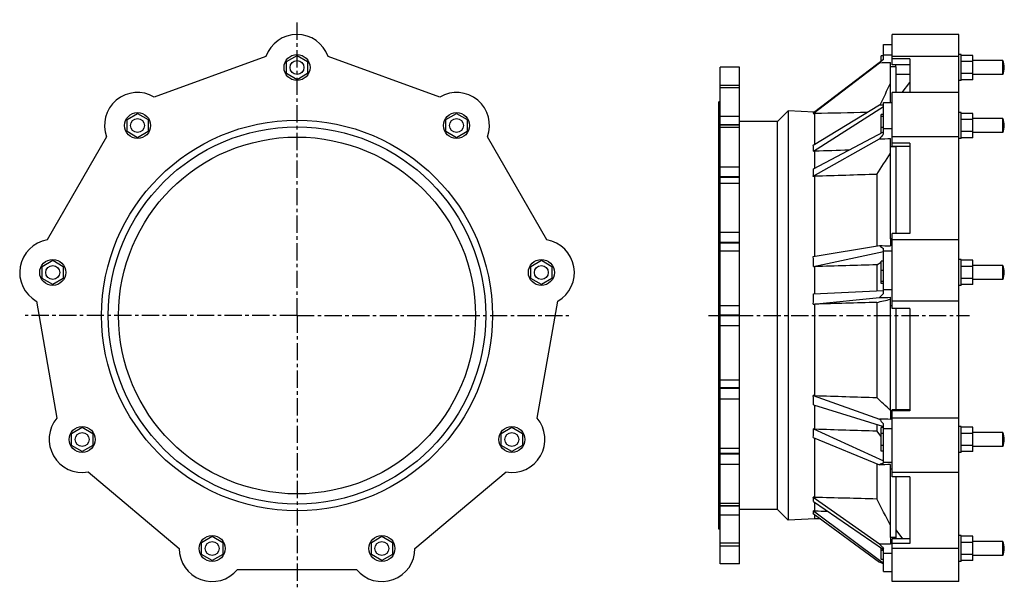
# Model space of a CAD drawing. Header units: millimetres. Extents: x -155 to 1246, y 26 to 834.
import ezdxf

# ---------------------------------------------------------------- set-up
doc = ezdxf.new("R2010")
doc.units = ezdxf.units.MM
doc.header["$LTSCALE"] = 65.395
doc.linetypes.add('CENTER', pattern=[0.6, 0.375, -0.075, 0.075, -0.075])
doc.layers.get('0').update_dxf_attribs({"linetype": 'CONTINUOUS'})
for name, color, linetype in [('02___PRT_ALL_AXES', 7, 'CONTINUOUS'), ('AXES', 7, 'CONTINUOUS'), ('SURFS', 7, 'CONTINUOUS')]:
    doc.layers.add(name, color=color, linetype=linetype)

msp = doc.modelspace()

# ---------------------------------------------------------------- linework, layer by layer
at = {"color": 7, "linetype": 'Continuous'}
for p, q in [((1086.7, 769.7), (1086.7, 812.9)), ((1181.7, 812.9), (1086.7, 812.9)), ((1181.7, 781.8), (1181.7, 812.9)), ((224.8, 774.5), (239.8, 783.2)), ((224.8, 757.2), (224.8, 774.5)), ((239.8, 783.2), (254.8, 774.5)), ((254.8, 774.5), (254.8, 757.2)), ((443.1, 723.9), (284.1, 781.8)), ((1071.2, 775.5), (1071.2, 782.7)), ((1074.2, 782.7), (1071.2, 782.7)), ((1181.7, 781.8), (1086.7, 781.8)), ((1111.7, 778.2), (1086.7, 778.2)), ((1201.3, 748.6), (1201.3, 783.2)), ((239.8, 748.6), (224.8, 757.2)), ((254.8, 757.2), (239.8, 748.6)), ((1084.2, 716.3), (1084.2, 766.8)), ((1111.7, 769.7), (1086.7, 769.7)), ((1091.7, 766.8), (1091.7, 730.3)), ((1100.9, 730.3), (1111.7, 744.7)), ((-2.1, 692), (12.9, 700.6)), ((12.9, 700.6), (27.9, 692)), ((451.7, 692), (466.7, 700.6)), ((466.7, 700.6), (481.7, 692)), ((938.8, 704.1), (938.8, 121.7)), ((1201.3, 666), (1201.3, 700.6)), ((-2.1, 674.6), (-2.1, 692)), ((27.9, 692), (27.9, 674.6)), ((451.7, 674.6), (451.7, 692)), ((481.7, 692), (481.7, 674.6)), ((923.6, 136.9), (923.6, 688.9)), ((976.7, 656.7), (976.7, 700.3)), ((1071.2, 672.7), (1071.2, 699.1)), ((1074.2, 699.1), (1071.2, 699.1)), ((1074.2, 696.2), (1071.2, 696.2)), ((12.9, 666), (-2.1, 674.6)), ((27.9, 674.6), (12.9, 666)), ((466.7, 666), (451.7, 674.6)), ((481.7, 674.6), (466.7, 666)), ((1074.2, 680.4), (1071.2, 680.4)), ((1084.2, 522), (1084.2, 652.9)), ((1091.7, 652.9), (1091.7, 529.6)), ((976.7, 497.1), (976.7, 611)), ((1064.8, 613.8), (1064.8, 511.7)), ((-122.8, 482.8), (-107.8, 491.5)), ((-107.8, 491.5), (-92.8, 482.8)), ((572.5, 482.8), (587.5, 491.5)), ((587.5, 491.5), (602.5, 482.8)), ((1201.3, 456.9), (1201.3, 491.5)), ((-122.8, 465.5), (-122.8, 482.8)), ((-92.8, 482.8), (-92.8, 465.5)), ((572.5, 465.5), (572.5, 482.8)), ((602.5, 482.8), (602.5, 465.5)), ((1071.2, 458.4), (1071.2, 490)), ((1074.2, 490), (1071.2, 490)), ((1074.2, 477.1), (1071.2, 477.1)), ((-107.8, 456.9), (-122.8, 465.5)), ((-92.8, 465.5), (-107.8, 456.9)), ((587.5, 456.9), (572.5, 465.5)), ((602.5, 465.5), (587.5, 456.9)), ((1074.2, 461.3), (1071.2, 461.3)), ((1074.2, 458.4), (1071.2, 458.4)), ((976.7, 298.9), (976.7, 429)), ((1064.8, 431.5), (1064.8, 296.1)), ((1084.2, 277.8), (1084.2, 426.7)), ((1091.7, 423), (1091.7, 278.6)), ((-80.9, 245), (-65.9, 253.7)), ((-65.9, 253.7), (-50.9, 245)), ((530.5, 245), (545.5, 253.7)), ((545.5, 253.7), (560.5, 245)), ((1074.2, 253.2), (1071.2, 253.2)), ((1071.2, 219.5), (1071.2, 253.2)), ((1201.3, 219.1), (1201.3, 253.7)), ((-80.9, 227.7), (-80.9, 245)), ((-50.9, 245), (-50.9, 227.7)), ((530.5, 227.7), (530.5, 245)), ((560.5, 245), (560.5, 227.7)), ((976.7, 154.5), (976.7, 238.4)), ((1074.2, 244.8), (1071.2, 244.8)), ((-65.9, 219.1), (-80.9, 227.7)), ((-50.9, 227.7), (-65.9, 219.1)), ((545.5, 219.1), (530.5, 227.7)), ((560.5, 227.7), (545.5, 219.1)), ((1074.2, 228), (1071.2, 228)), ((1074.2, 219.5), (1071.2, 219.5)), ((1064.8, 202), (1064.8, 152.1)), ((1084.2, 96.9), (1084.2, 194.1)), ((1091.7, 183.4), (1091.7, 96.9)), ((976.7, 123.4), (976.7, 129.2)), ((104.1, 89.8), (119.1, 98.5)), ((119.1, 98.5), (134.1, 89.8)), ((345.6, 89.8), (360.6, 98.5)), ((360.6, 98.5), (375.6, 89.8)), ((1091.7, 107.6), (1101.2, 95)), ((1201.3, 63.9), (1201.3, 98.5)), ((104.1, 72.5), (104.1, 89.8)), ((134.1, 89.8), (134.1, 72.5)), ((345.6, 72.5), (345.6, 89.8)), ((375.6, 89.8), (375.6, 72.5)), ((119.1, 63.9), (104.1, 72.5)), ((134.1, 72.5), (119.1, 63.9)), ((360.6, 63.9), (345.6, 72.5)), ((375.6, 72.5), (360.6, 63.9)), ((1071.2, 65.4), (1071.2, 81.7)), ((1074.2, 78.2), (1071.2, 78.2)), ((1074.2, 65.4), (1071.2, 65.4))]:
    msp.add_line(p, q, dxfattribs=at)
for radius in [268.5, 254]:
    msp.add_circle((239.8, 412.9), radius, dxfattribs=at)
for centre, start, end in [((239.8, 765.9), 19.7762, 160.2238), ((466.7, 683.3), 339.7762, 120.2238)]:
    msp.add_arc(centre, 47, start, end, dxfattribs=at)
at = {"layer": '02___PRT_ALL_AXES', "color": 7, "linetype": 'CENTER'}
for q in [(239.8, 834), (-147.1, 412.9), (239.8, 25.9), (626.8, 412.9)]:
    msp.add_line((239.8, 412.9), q, dxfattribs=at)
at = {"layer": '02___PRT_ALL_AXES', "color": 7, "linetype": 'Continuous'}
for p, q in [((195.6, 781.8), (36.6, 723.9)), ((1111.7, 778.2), (1111.7, 730.3)), ((1184.7, 784.4), (1181.7, 784.4)), ((1181.7, 34.2), (1181.7, 781.8)), ((1184.7, 747.4), (1184.7, 784.4)), ((1201.3, 783.2), (1184.7, 783.2)), ((1201.3, 774.5), (1184.7, 774.5)), ((1244.2, 775.8), (1201.3, 775.8)), ((1244.2, 756), (1244.2, 775.8)), ((1201.3, 757.2), (1184.7, 757.2)), ((1111.7, 756), (1091.7, 756)), ((1184.7, 747.4), (1181.7, 747.4)), ((1201.3, 748.6), (1184.7, 748.6)), ((1244.2, 756), (1201.3, 756)), ((1086.7, 653.5), (1086.7, 730.3)), ((1181.7, 730.3), (1086.7, 730.3)), ((1184.7, 701.8), (1181.7, 701.8)), ((1184.7, 664.8), (1184.7, 701.8)), ((1201.3, 700.6), (1184.7, 700.6)), ((1201.3, 692), (1184.7, 692)), ((1244.2, 693.2), (1201.3, 693.2)), ((1244.2, 673.4), (1244.2, 693.2)), ((1201.3, 674.6), (1184.7, 674.6)), ((1244.2, 673.4), (1201.3, 673.4)), ((-31.2, 667.1), (-115.8, 520.5)), ((595.4, 520.5), (510.8, 667.1)), ((1181.7, 667.1), (1086.7, 667.1)), ((1184.7, 664.8), (1181.7, 664.8)), ((1201.3, 666), (1184.7, 666)), ((1111.7, 658), (1086.7, 658)), ((1111.7, 653.5), (1086.7, 653.5)), ((1111.7, 658), (1111.7, 529.6)), ((1086.7, 423), (1086.7, 529.6)), ((1111.7, 529.6), (1086.7, 529.6)), ((1181.7, 520.5), (1086.7, 520.5)), ((1184.7, 492.7), (1181.7, 492.7)), ((1184.7, 455.7), (1184.7, 492.7)), ((1201.3, 491.5), (1184.7, 491.5)), ((1201.3, 482.8), (1184.7, 482.8)), ((1244.2, 484.1), (1201.3, 484.1)), ((1244.2, 464.3), (1244.2, 484.1)), ((1201.3, 465.5), (1184.7, 465.5)), ((1244.2, 464.3), (1201.3, 464.3)), ((1184.7, 455.7), (1181.7, 455.7)), ((1201.3, 456.9), (1184.7, 456.9)), ((-131.1, 433.4), (-101.8, 266.7)), ((581.4, 266.7), (610.8, 433.4)), ((1181.7, 433.4), (1086.7, 433.4)), ((1111.7, 423), (1086.7, 423)), ((1111.7, 423), (1111.7, 277.1)), ((1111.7, 278.6), (1086.7, 278.6)), ((1086.7, 183.4), (1086.7, 278.6)), ((1111.7, 277.1), (1086.7, 277.1)), ((1181.7, 266.7), (1086.7, 266.7)), ((1184.7, 254.9), (1181.7, 254.9)), ((1184.7, 217.9), (1184.7, 254.9)), ((1201.3, 253.7), (1184.7, 253.7)), ((1201.3, 245), (1184.7, 245)), ((1244.2, 246.3), (1201.3, 246.3)), ((1244.2, 226.5), (1244.2, 246.3)), ((1201.3, 227.7), (1184.7, 227.7)), ((1244.2, 226.5), (1201.3, 226.5)), ((1184.7, 217.9), (1181.7, 217.9)), ((1201.3, 219.1), (1184.7, 219.1)), ((-57.5, 190.1), (72.1, 81.4)), ((407.6, 81.4), (537.2, 190.1)), ((1181.7, 189.4), (1086.7, 189.4)), ((1111.7, 183.4), (1086.7, 183.4)), ((1111.7, 183.4), (1111.7, 88.1)), ((1184.7, 99.7), (1181.7, 99.7)), ((1184.7, 62.7), (1184.7, 99.7)), ((1201.3, 98.5), (1184.7, 98.5)), ((1111.7, 95), (1086.7, 95)), ((1086.7, 34.2), (1086.7, 95)), ((1111.7, 88.1), (1086.7, 88.1)), ((1201.3, 89.8), (1184.7, 89.8)), ((1244.2, 91.1), (1201.3, 91.1)), ((1244.2, 71.3), (1244.2, 91.1)), ((1181.7, 81.4), (1086.7, 81.4)), ((1201.3, 72.5), (1184.7, 72.5)), ((1244.2, 71.3), (1201.3, 71.3)), ((1184.7, 62.7), (1181.7, 62.7)), ((1201.3, 63.9), (1184.7, 63.9)), ((155.2, 51.1), (324.4, 51.1)), ((1181.7, 34.2), (1086.7, 34.2))]:
    msp.add_line(p, q, dxfattribs=at)
for centre, radius in [((239.8, 765.9), 18.5), ((239.8, 765.9), 9.9), ((12.9, 683.3), 18.5), ((466.7, 683.3), 18.5), ((239.8, 412.9), 278), ((12.9, 683.3), 9.9), ((466.7, 683.3), 9.9), ((-107.8, 474.2), 18.5), ((587.5, 474.2), 18.5), ((-107.8, 474.2), 9.9), ((587.5, 474.2), 9.9), ((-65.9, 236.4), 18.5), ((545.5, 236.4), 18.5), ((-65.9, 236.4), 9.9), ((545.5, 236.4), 9.9), ((119.1, 81.2), 18.5), ((360.6, 81.2), 18.5), ((119.1, 81.2), 9.9), ((360.6, 81.2), 9.9)]:
    msp.add_circle(centre, radius, dxfattribs=at)
for centre, radius, start, end in [((1220.7, 765.9), 25.5, 337.1576, 22.8424), ((12.9, 683.3), 47, 59.7762, 200.2238), ((1220.7, 683.3), 25.5, 337.1576, 22.8424), ((-107.8, 474.2), 47, 99.7762, 240.2238), ((587.5, 474.2), 47, 299.7762, 80.2238), ((1220.7, 474.2), 25.5, 337.1576, 22.8424), ((-65.9, 236.4), 47, 139.7762, 280.2238), ((545.5, 236.4), 47, 259.7762, 40.2238), ((1220.7, 236.4), 25.5, 337.1576, 22.8424), ((1220.7, 81.2), 25.5, 337.1576, 22.8424), ((119.1, 81.2), 47, 179.7762, 320.2238), ((360.6, 81.2), 47, 219.7762, 0.2238)]:
    msp.add_arc(centre, radius, start, end, dxfattribs=at)
at = {"layer": 'AXES', "color": 7, "linetype": 'Continuous'}
for p, q in [((841.7, 59.2), (841.7, 766.6)), ((869.2, 766.6), (841.7, 766.6)), ((869.2, 59.2), (869.2, 766.6)), ((841.7, 740.9), (869.2, 740.9)), ((869.2, 736.9), (841.7, 736.9)), ((840.2, 244.4), (840.2, 717.1)), ((841.7, 717.1), (840.2, 717.1)), ((841.7, 706.2), (840.2, 706.2)), ((841.7, 698.3), (840.2, 698.3)), ((841.7, 696.5), (869.2, 696.5)), ((869.2, 684.2), (841.7, 684.2)), ((869.2, 683.6), (841.7, 683.6)), ((869.2, 680.3), (841.7, 680.3)), ((841.7, 666.5), (840.2, 666.5)), ((841.7, 651.5), (840.2, 651.5)), ((841.7, 624.3), (869.2, 624.3)), ((869.2, 610.1), (841.7, 610.1)), ((869.2, 609.4), (841.7, 609.4)), ((841.7, 602), (840.2, 602)), ((841.7, 601.5), (869.2, 601.5)), ((841.7, 581.4), (840.2, 581.4)), ((841.7, 519), (840.2, 519)), ((841.7, 531.4), (869.2, 531.4)), ((869.2, 516.8), (841.7, 516.8)), ((869.2, 516), (841.7, 516)), ((841.7, 504.7), (869.2, 504.7)), ((841.7, 494.8), (840.2, 494.8)), ((841.7, 425.6), (840.2, 425.6)), ((841.7, 427), (869.2, 427)), ((869.2, 413.3), (841.7, 413.3)), ((869.2, 412.4), (841.7, 412.4)), ((841.7, 400.1), (840.2, 400.1)), ((841.7, 398.8), (869.2, 398.8)), ((841.7, 331), (840.2, 331)), ((841.7, 321.1), (869.2, 321.1)), ((869.2, 309.8), (841.7, 309.8)), ((869.2, 309), (841.7, 309)), ((841.7, 306.7), (840.2, 306.7)), ((841.7, 294.3), (869.2, 294.3)), ((840.2, 108.7), (840.2, 244.4)), ((841.7, 244.4), (840.2, 244.4)), ((841.7, 224.2), (869.2, 224.2)), ((841.7, 223.7), (840.2, 223.7)), ((869.2, 216.3), (841.7, 216.3)), ((869.2, 215.6), (841.7, 215.6)), ((841.7, 201.4), (869.2, 201.4)), ((841.7, 174.3), (840.2, 174.3)), ((841.7, 159.3), (840.2, 159.3)), ((869.2, 145.4), (841.7, 145.4)), ((869.2, 142.1), (841.7, 142.1)), ((869.2, 141.6), (841.7, 141.6)), ((841.7, 127.5), (840.2, 127.5)), ((841.7, 129.3), (869.2, 129.3)), ((841.7, 119.6), (840.2, 119.6)), ((841.7, 108.7), (840.2, 108.7)), ((869.2, 88.9), (841.7, 88.9)), ((841.7, 84.8), (869.2, 84.8)), ((869.2, 59.2), (841.7, 59.2))]:
    msp.add_line(p, q, dxfattribs=at)
at = {"layer": 'AXES', "color": 7, "linetype": 'CENTER'}
msp.add_line((825.3, 412.9), (1196.5, 412.9), dxfattribs=at)
at = {"layer": 'SURFS', "color": 7, "linetype": 'Continuous'}
for p, q in [((1074.2, 777.4), (1074.2, 798.9)), ((1074.2, 798.9), (1086.7, 798.9)), ((974.4, 700.4), (1068.6, 772.7)), ((974.7, 701.8), (1074.2, 777.8)), ((1086.7, 783.3), (1074.2, 783.3)), ((1084.2, 766.8), (1084.2, 773)), ((1091.7, 766.8), (1084.2, 766.8)), ((1091.7, 766.8), (1091.7, 769.7)), ((1074.2, 671.3), (1074.2, 716.3)), ((1074.2, 716.3), (1086.7, 716.3)), ((938.8, 704.1), (923.6, 688.9)), ((975.5, 702.4), (938.8, 704.1)), ((974.4, 655.3), (1068.6, 712.7)), ((974.7, 646.9), (1074.2, 710.6)), ((923.6, 688.9), (869.2, 688.9)), ((974.4, 700.4), (976.7, 700.3)), ((974.7, 621.5), (1074.2, 674.2)), ((1086.7, 678.6), (1074.2, 678.6)), ((974.4, 611.1), (1068.6, 664.4)), ((1084.2, 652.9), (1084.2, 664.9)), ((974.7, 646.9), (976.7, 646.8)), ((976.7, 622.6), (976.7, 646.8)), ((1091.7, 652.9), (1084.2, 652.9)), ((1091.7, 652.9), (1091.7, 653.5)), ((974.4, 611.1), (976.7, 611)), ((1084.2, 522), (1084.2, 512)), ((1086.7, 522), (1084.2, 522)), ((974.4, 496.7), (1068.6, 512.4)), ((1074.2, 444.2), (1074.2, 508.1)), ((1074.2, 504.8), (1086.7, 504.8)), ((974.7, 482.5), (1074.2, 504.1)), ((1073.5, 490), (1074.2, 490.4)), ((974.7, 482.5), (976.7, 482.5)), ((976.7, 443.8), (976.7, 482.5)), ((1064.8, 485.1), (1071.2, 488.7)), ((1064.8, 485.1), (1064.8, 448)), ((974.7, 443.7), (1074.2, 448.4)), ((1086.7, 449.6), (1074.2, 449.6)), ((974.4, 429), (1068.6, 438.4)), ((1084.2, 426.7), (1084.2, 438.8)), ((974.4, 429), (976.7, 429)), ((1086.7, 426.7), (1084.2, 426.7)), ((974.4, 298.9), (1068.6, 265.5)), ((976.7, 298.9), (974.4, 298.9)), ((974.7, 285.5), (1074.2, 254.9)), ((976.7, 251.4), (976.7, 284.8)), ((1086.7, 277.8), (1084.2, 277.8)), ((1084.2, 277.8), (1084.2, 265)), ((1084.2, 277.7), (1084.2, 277.7)), ((1064.8, 257.8), (1064.8, 248.6)), ((1074.2, 202.5), (1074.2, 258.7)), ((974.4, 239.3), (1068.6, 200.4)), ((976.7, 251.4), (974.7, 251.4)), ((974.7, 251.4), (1074.2, 206)), ((1071.2, 240.7), (1064.8, 248.6)), ((1074.2, 252), (1086.7, 252)), ((1086.7, 203.4), (1074.2, 203.4)), ((1084.2, 194.1), (1084.2, 200.6)), ((1086.7, 194.1), (1084.2, 194.1)), ((976.7, 154.5), (974.4, 154.4)), ((974.4, 154.4), (1068.6, 87.6)), ((974.7, 148.1), (1074.2, 79.7)), ((976.7, 134.7), (976.7, 146.7)), ((923.6, 136.9), (869.2, 136.9)), ((938.8, 121.7), (923.6, 136.9)), ((974.4, 130.9), (1068.6, 61.9)), ((976.7, 134.7), (974.7, 134.7)), ((974.7, 134.7), (1074.2, 60.3)), ((976.7, 123.4), (938.8, 121.7)), ((984.8, 123.2), (976.7, 123.4)), ((1091.7, 96.9), (1084.2, 96.9)), ((1084.2, 96.9), (1084.2, 87.2)), ((1091.7, 96.9), (1091.7, 95)), ((1074.2, 48.2), (1074.2, 81.4)), ((1074.2, 74.4), (1086.7, 74.4)), ((1074.2, 48.2), (1086.7, 48.2))]:
    msp.add_line(p, q, dxfattribs=at)
for centre, major_axis, ratio, start_param, end_param in [((1112.2, 804.4), (52.1, 40), 0.037678, 2.358389, 2.532378), ((231.1, 804.4), (1527.5, 3.1), 0.026106, -0.990516, -0.978249), ((574.2, 395.2), (400.3, 306.9), 0.037615, -0.067555, -0.01948), ((15051, 440.7), (20437.2, 41.7), 0.01946, 2.325405, 2.330395), ((1112.2, 752.7), (50.9, 36.8), 0.307158, -2.779949, -2.60596), ((231.1, 752.7), (1527.5, -23.3), 0.021305, -0.990138, -0.988308), ((1112.2, 672.9), (50.3, 34.9), 0.389701, 2.123609, 2.297598), ((231.1, 672.9), (1527.5, 28), 0.018681, -0.990805, -0.978539), ((574.2, 398.5), (391, 282.8), 0.306695, -0.227618, -0.179542), ((14432.5, 616), (20024.9, 304.8), 0.015881, 2.304135, 2.307394), ((574.2, 400.2), (386.7, 267.6), 0.389141, -0.301815, -0.25374), ((15051, 662.8), (20437.2, 375), 0.013925, 2.324251, 2.330179), ((231.1, 542), (1527.5, -38.7), 0.006538, -0.990297, -0.97803), ((1112.2, 542), (50.3, 19.8), 0.690828, -2.82693, -2.652941), ((574.2, 408.5), (386.6, 151.8), 0.689837, -0.273838, -0.225763), ((14432.5, 751.3), (20024.9, 507.8), 0.004874, 2.301588, 2.307512), ((574.2, 411.2), (397.1, 69), 0.752814, -0.168707, -0.120631), ((1112.2, 419.8), (51.7, 9), 0.754025, 2.256508, 2.430497), ((231.1, 419.8), (1527.5, 39.8), 0.002523, -0.990528, -0.978262), ((15051, 768), (20437.2, 532.7), 0.00188, 2.324458, 2.330386), ((574.2, 420.5), (381, -211.3), 0.584092, 0.30396, 0.352036), ((15051, 91), (20437.2, -482.9), 0.008409, -2.330236, -2.324308), ((231.1, 270.9), (1527.5, -36.1), 0.01128, 0.978463, 0.990729), ((1112.2, 270.9), (49.6, -27.6), 0.584879, -2.24695, -2.072961), ((574.2, 422.9), (382.2, -241.6), 0.495541, 0.264824, 0.312899), ((14432.5, 124.7), (20024.9, -432.4), 0.011042, -2.307397, -2.301473), ((1112.2, 163.4), (49.7, -31.5), 0.496218, 2.691601, 2.86559), ((231.1, 163.4), (1527.5, 33), 0.014813, 0.977876, 0.990143), ((574.2, 429), (395.7, -295.9), 0.208423, 0.145277, 0.193352), ((15051, 265.1), (20437.2, -221.7), 0.017765, -2.330242, -2.324314), ((574.2, 429.9), (398.5, -302.8), 0.13135, 0.060745, 0.10882), ((14432.5, 319.3), (20024.9, -140.5), 0.018806, -2.307504, -2.306287), ((231.1, 66.2), (1527.5, -16.6), 0.023831, 0.978455, 0.990721), ((1112.2, 66.2), (51.5, -38.5), 0.208754, -2.406353, -2.232363), ((1112.2, 23.8), (51.9, -39.4), 0.131564, 2.486907, 2.660896)]:
    msp.add_ellipse(centre, major_axis=major_axis, ratio=ratio, start_param=start_param, end_param=end_param, dxfattribs=at)
for points in [[(1069.7, 712.7), (1074.6, 723), (1079.4, 733.4), (1084.2, 743.7)], [(1064.8, 613.8), (1071.3, 623.8), (1077.8, 633.9), (1084.2, 643.9)], [(1064.8, 431.5), (1071.3, 433), (1077.8, 434.5), (1084.2, 436)], [(1084.2, 277.7), (1077.7, 283.9), (1071.3, 290), (1064.8, 296.1)], [(1084.2, 113.9), (1077.8, 126.6), (1071.3, 139.4), (1064.8, 152.1)]]:
    msp.add_open_spline(points, degree=3, dxfattribs=at)

doc.saveas('drawing.dxf')
